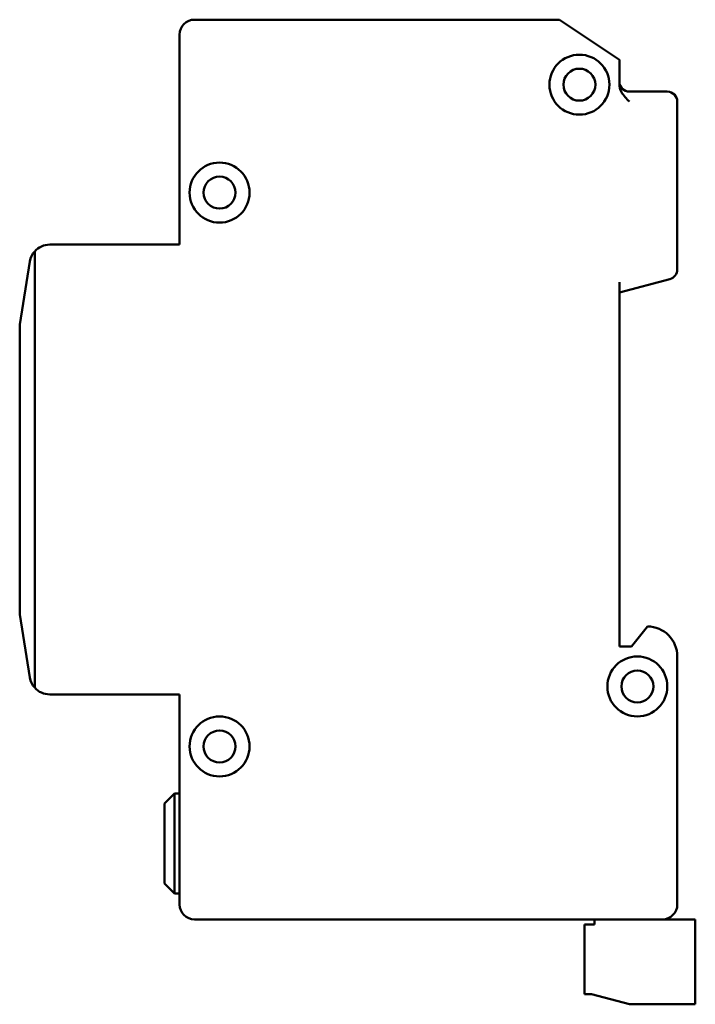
# Model space of a CAD drawing. Header units: millimetres. Extents: x 53 to 353, y 61 to 262.
# Tile 1 of 3: x 53 to 121, y 61 to 159. Entities that reach past the tile are written whole.
import ezdxf

# ---------------------------------------------------------------- set-up
doc = ezdxf.new("R2010")
doc.units = ezdxf.units.MM
doc.layers.add('Viditelné hrany(CSN)', color=7, linetype='Continuous', lineweight=50)

msp = doc.modelspace()

# ---------------------------------------------------------------- linework, layer by layer
at = {"layer": 'Viditelné hrany(CSN)'}
for p, q in [((106.996, 159.45), (70.496, 159.45)), ((112.996, 155.45), (106.996, 159.45)), ((68.996, 157.95), (68.996, 136.95)), ((112.996, 155.45), (112.996, 152.982)), ((117.796, 152.25), (113.996, 152.25)), ((118.796, 134.471), (118.796, 151.25)), ((68.996, 136.95), (55.997, 136.95)), ((54.496, 92.628), (54.496, 136.271)), ((54.023, 135.271), (52.996, 128.95)), ((112.996, 132.15), (118.055, 133.505)), ((112.996, 96.75), (112.996, 133.185)), ((52.996, 128.95), (52.996, 99.95)), ((52.996, 99.95), (54.023, 93.629)), ((115.796, 98.75), (114.196, 96.75)), ((114.196, 96.75), (112.996, 96.75)), ((118.796, 70.95), (118.796, 95.75)), ((55.997, 91.95), (68.996, 91.95)), ((68.996, 91.95), (68.996, 70.95)), ((67.496, 81.05), (68.496, 82.05)), ((68.496, 82.05), (68.496, 72.05)), ((68.996, 82.05), (68.496, 82.05)), ((67.496, 73.05), (67.496, 81.05)), ((67.496, 73.05), (68.496, 72.05)), ((68.996, 72.05), (68.496, 72.05)), ((70.496, 69.45), (117.296, 69.45)), ((110.496, 69.45), (110.496, 68.95)), ((120.596, 69.45), (117.296, 69.45)), ((120.596, 60.95), (120.596, 69.45)), ((109.496, 61.95), (109.496, 68.95)), ((110.496, 68.95), (109.496, 68.95)), ((109.496, 61.95), (110.196, 61.95)), ((110.196, 61.95), (113.996, 60.95)), ((113.996, 60.95), (120.596, 60.95))]:
    msp.add_line(p, q, dxfattribs=at)
for centre, radius in [((108.996, 152.95), 3), ((108.996, 152.95), 1.6), ((72.996, 142.15), 3), ((72.996, 142.15), 1.6), ((114.796, 92.75), 3), ((114.796, 92.75), 1.6), ((72.996, 86.75), 3), ((72.996, 86.75), 1.6)]:
    msp.add_circle(centre, radius, dxfattribs=at)
for centre, radius, start, end in [((70.496, 157.95), 1.5, 90, 180), ((113.996, 153.25), 1, 180, 270), ((117.796, 151.25), 1, 0, 90), ((55.997, 134.95), 2, 90, 138.64386), ((55.997, 134.95), 2, 138.64386, 170.77011), ((117.796, 134.471), 1, 285, 0), ((115.796, 95.75), 3, 0, 90), ((55.997, 93.95), 2, 189.22989, 221.35614), ((55.997, 93.95), 2, 221.35614, 270), ((70.496, 70.95), 1.5, 180, 270), ((117.296, 70.95), 1.5, 270, 0)]:
    msp.add_arc(centre, radius, start, end, dxfattribs=at)
msp.add_open_spline([(112.996, 152.982), (112.996, 152.727), (113.085, 152.435), (113.392, 151.865), (113.719, 151.527), (113.996, 151.25)], degree=3, knots=[0.5055322, 0.5055322, 0.5055322, 0.5055322, 0.5819955, 0.5819955, 0.6995583, 0.6995583, 0.6995583, 0.6995583], dxfattribs=at)

doc.saveas('drawing.dxf')
